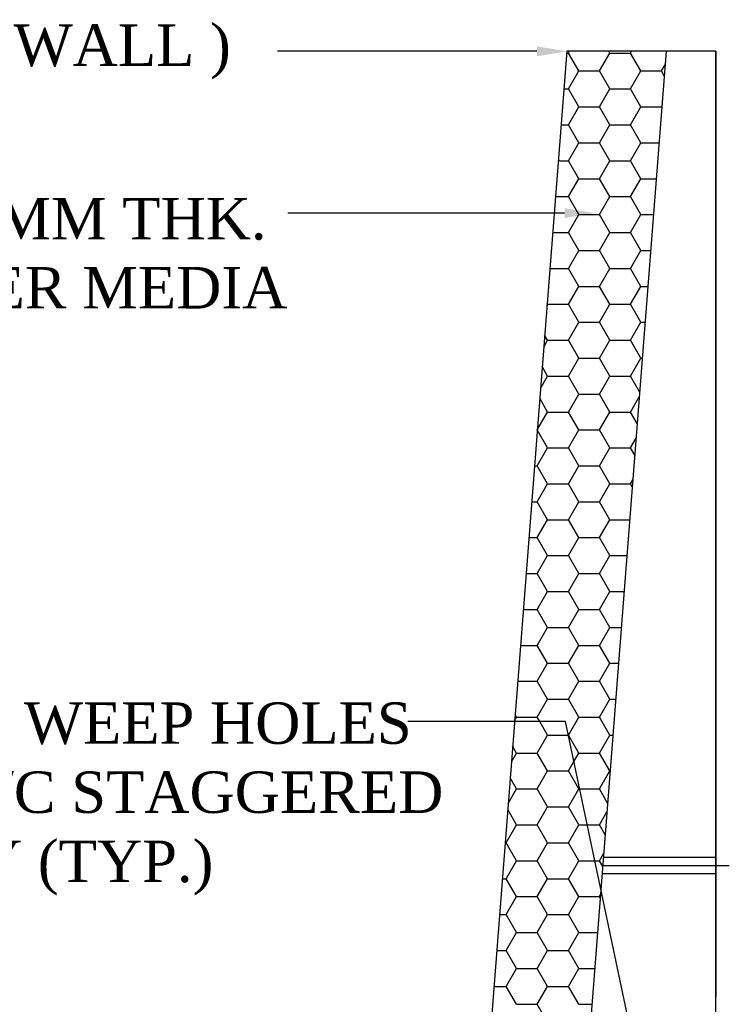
# Model space of a CAD drawing. Header units: millimetres. Extents: x 103078 to 9205504, y -104267 to 3479495.
# Tile 6 of 14: x 3828163 to 3835774, y 3347120 to 3357679. Entities that reach past the tile are written whole.
import ezdxf

# ---------------------------------------------------------------- set-up
doc = ezdxf.new("R2010")
doc.units = ezdxf.units.MM
doc.header["$LTSCALE"] = 500
doc.header["$MEASUREMENT"] = 0
doc.styles.get("Standard").update_dxf_attribs({"font": 'times.ttf'})

msp = doc.modelspace()

# ---------------------------------------------------------------- linework, layer by layer
at = {"color": 0, "linetype": 'Continuous', "lineweight": -2}
for p, q in [((3831566.9, 3357339.5), (3830926.8, 3357339.5)), ((3834030.1, 3357339.5), (3832947.5, 3343446.3)), ((3834030.1, 3357339.5), (3834011.3, 3357069.7)), ((3834028.7, 3357321), (3834047.3, 3357321)), ((3835096.9, 3357339.5), (3834030.1, 3357339.5)), ((3835096.9, 3357339.5), (3834030.1, 3343649.3)), ((3835096.9, 3357339.5), (3834030.1, 3357339.5)), ((3834047.3, 3357321), (3834058, 3357339.5)), ((3834158.4, 3357128.6), (3834047.3, 3357321)), ((3834380.7, 3357128.6), (3834491.8, 3357321)), ((3834491.8, 3357321), (3834481.2, 3357339.5)), ((3834491.8, 3357321), (3834714.1, 3357321)), ((3834714.1, 3357321), (3834724.7, 3357339.5)), ((3834825.2, 3357128.6), (3834714.1, 3357321)), ((3835630.3, 3357339.5), (3835096.9, 3357339.5)), ((3835630.3, 3357339.5), (3835096.9, 3357339.5)), ((3835630.3, 3343649.3), (3835630.3, 3357339.5)), ((3835630.3, 3343649.3), (3835630.3, 3357339.5)), ((3835630.3, 3357339.5), (3835630.3, 3347205.2)), ((3835047.4, 3357128.6), (3835085.6, 3357194.7)), ((3834047.3, 3356936.1), (3834158.4, 3357128.6)), ((3834158.4, 3357128.6), (3834380.7, 3357128.6)), ((3834491.8, 3356936.1), (3834380.7, 3357128.6)), ((3834714.1, 3356936.1), (3834825.2, 3357128.6)), ((3834825.2, 3357128.6), (3835047.4, 3357128.6)), ((3835076.5, 3357078.2), (3835047.4, 3357128.6)), ((3833998.7, 3356936.1), (3834047.3, 3356936.1)), ((3834158.4, 3356743.6), (3834047.3, 3356936.1)), ((3834380.7, 3356743.6), (3834491.8, 3356936.1)), ((3834491.8, 3356936.1), (3834714.1, 3356936.1)), ((3834825.2, 3356743.6), (3834714.1, 3356936.1)), ((3834047.3, 3356551.2), (3834158.4, 3356743.6)), ((3834158.4, 3356743.6), (3834380.7, 3356743.6)), ((3834491.8, 3356551.2), (3834380.7, 3356743.6)), ((3834714.1, 3356551.2), (3834825.2, 3356743.6)), ((3834825.2, 3356743.6), (3835047.4, 3356743.6)), ((3835047.4, 3356743.6), (3835050.9, 3356749.7)), ((3835050.1, 3356739), (3835047.4, 3356743.6)), ((3833968.7, 3356551.2), (3834047.3, 3356551.2)), ((3834158.4, 3356358.7), (3834047.3, 3356551.2)), ((3834380.7, 3356358.7), (3834491.8, 3356551.2)), ((3834491.8, 3356551.2), (3834714.1, 3356551.2)), ((3834825.2, 3356358.7), (3834714.1, 3356551.2)), ((3834047.3, 3356166.2), (3834158.4, 3356358.7)), ((3834158.4, 3356358.7), (3834380.7, 3356358.7)), ((3834491.8, 3356166.2), (3834380.7, 3356358.7)), ((3834714.1, 3356166.2), (3834825.2, 3356358.7)), ((3834825.2, 3356358.7), (3835020.4, 3356358.7)), ((3833938.7, 3356166.2), (3834047.3, 3356166.2)), ((3834158.4, 3355973.8), (3834047.3, 3356166.2)), ((3834380.7, 3355973.8), (3834491.8, 3356166.2)), ((3834491.8, 3356166.2), (3834714.1, 3356166.2)), ((3834825.2, 3355973.8), (3834714.1, 3356166.2)), ((3834047.3, 3355781.3), (3834158.4, 3355973.8)), ((3834158.4, 3355973.8), (3834380.7, 3355973.8)), ((3834491.8, 3355781.3), (3834380.7, 3355973.8)), ((3834714.1, 3355781.3), (3834825.2, 3355973.8)), ((3834825.2, 3355973.8), (3834990.5, 3355973.8)), ((3833908.7, 3355781.3), (3834047.3, 3355781.3)), ((3834158.4, 3355588.8), (3834047.3, 3355781.3)), ((3834380.7, 3355588.8), (3834491.8, 3355781.3)), ((3834491.8, 3355781.3), (3834714.1, 3355781.3)), ((3834825.2, 3355588.8), (3834714.1, 3355781.3)), ((3831678.3, 3355604.4), (3831038.2, 3355604.4)), ((3834047.3, 3355396.4), (3834158.4, 3355588.8)), ((3834158.4, 3355588.8), (3834380.7, 3355588.8)), ((3834491.8, 3355396.4), (3834380.7, 3355588.8)), ((3834714.1, 3355396.4), (3834825.2, 3355588.8)), ((3834825.2, 3355588.8), (3834960.5, 3355588.8)), ((3833878.7, 3355396.4), (3834047.3, 3355396.4)), ((3834158.4, 3355203.9), (3834047.3, 3355396.4)), ((3834380.7, 3355203.9), (3834491.8, 3355396.4)), ((3834491.8, 3355396.4), (3834714.1, 3355396.4)), ((3834825.2, 3355203.9), (3834714.1, 3355396.4)), ((3834047.3, 3355011.4), (3834158.4, 3355203.9)), ((3834158.4, 3355203.9), (3834380.7, 3355203.9)), ((3834491.8, 3355011.4), (3834380.7, 3355203.9)), ((3834714.1, 3355011.4), (3834825.2, 3355203.9)), ((3834825.2, 3355203.9), (3834930.5, 3355203.9)), ((3833848.7, 3355011.4), (3834047.3, 3355011.4)), ((3834158.4, 3354819), (3834047.3, 3355011.4)), ((3834380.7, 3354819), (3834491.8, 3355011.4)), ((3834491.8, 3355011.4), (3834714.1, 3355011.4)), ((3834825.2, 3354819), (3834714.1, 3355011.4)), ((3834047.3, 3354626.5), (3834158.4, 3354819)), ((3834158.4, 3354819), (3834380.7, 3354819)), ((3834491.8, 3354626.5), (3834380.7, 3354819)), ((3834714.1, 3354626.5), (3834825.2, 3354819)), ((3834825.2, 3354819), (3834900.5, 3354819)), ((3833817.7, 3354613.7), (3833825.1, 3354626.5)), ((3833825.1, 3354626.5), (3833819.5, 3354636.2)), ((3833825.1, 3354626.5), (3834047.3, 3354626.5)), ((3834158.4, 3354434), (3834047.3, 3354626.5)), ((3834380.7, 3354434), (3834491.8, 3354626.5)), ((3834491.8, 3354626.5), (3834714.1, 3354626.5)), ((3834825.2, 3354434), (3834714.1, 3354626.5)), ((3834047.3, 3354241.6), (3834158.4, 3354434)), ((3834158.4, 3354434), (3834380.7, 3354434)), ((3834491.8, 3354241.6), (3834380.7, 3354434)), ((3834714.1, 3354241.6), (3834825.2, 3354434)), ((3834825.2, 3354434), (3834870.5, 3354434)), ((3833825.1, 3354241.6), (3833793, 3354297.1)), ((3833783, 3354168.7), (3833825.1, 3354241.6)), ((3833825.1, 3354241.6), (3834047.3, 3354241.6)), ((3834158.4, 3354049.1), (3834047.3, 3354241.6)), ((3834380.7, 3354049.1), (3834491.8, 3354241.6)), ((3834491.8, 3354241.6), (3834714.1, 3354241.6)), ((3834825.2, 3354049.1), (3834714.1, 3354241.6)), ((3834047.3, 3353856.6), (3834158.4, 3354049.1)), ((3834158.4, 3354049.1), (3834380.7, 3354049.1)), ((3834491.8, 3353856.6), (3834380.7, 3354049.1)), ((3834714.1, 3353856.6), (3834825.2, 3354049.1)), ((3834825.2, 3354049.1), (3834840.5, 3354049.1)), ((3833825.1, 3353856.6), (3833766.6, 3353957.9)), ((3833748.4, 3353723.7), (3833825.1, 3353856.6)), ((3833825.1, 3353856.6), (3834047.3, 3353856.6)), ((3834158.4, 3353664.2), (3834047.3, 3353856.6)), ((3834380.7, 3353664.2), (3834491.8, 3353856.6)), ((3834491.8, 3353856.6), (3834714.1, 3353856.6)), ((3834812.2, 3353686.6), (3834714.1, 3353856.6)), ((3834047.3, 3353471.7), (3834158.4, 3353664.2)), ((3834158.4, 3353664.2), (3834380.7, 3353664.2)), ((3834491.8, 3353471.7), (3834380.7, 3353664.2)), ((3833825.1, 3353471.7), (3833740.2, 3353618.7)), ((3834714.1, 3353471.7), (3834808.2, 3353634.7)), ((3833714, 3353279.2), (3833825.1, 3353471.7)), ((3833825.1, 3353471.7), (3834047.3, 3353471.7)), ((3834158.4, 3353279.2), (3834047.3, 3353471.7)), ((3834380.7, 3353279.2), (3834491.8, 3353471.7)), ((3834491.8, 3353471.7), (3834714.1, 3353471.7)), ((3834785.8, 3353347.4), (3834714.1, 3353471.7)), ((3833713.7, 3353279.2), (3833714, 3353279.2)), ((3833825.1, 3353086.8), (3833714, 3353279.2)), ((3834047.3, 3353086.8), (3834158.4, 3353279.2)), ((3834158.4, 3353279.2), (3834380.7, 3353279.2)), ((3834491.8, 3353086.8), (3834380.7, 3353279.2)), ((3834714.1, 3353086.8), (3834773.5, 3353189.7)), ((3833714, 3352894.3), (3833825.1, 3353086.8)), ((3833825.1, 3353086.8), (3834047.3, 3353086.8)), ((3834158.4, 3352894.3), (3834047.3, 3353086.8)), ((3834380.7, 3352894.3), (3834491.8, 3353086.8)), ((3834491.8, 3353086.8), (3834714.1, 3353086.8)), ((3834759.4, 3353008.3), (3834714.1, 3353086.8)), ((3833683.7, 3352894.3), (3833714, 3352894.3)), ((3833825.1, 3352701.8), (3833714, 3352894.3)), ((3834047.3, 3352701.8), (3834158.4, 3352894.3)), ((3834158.4, 3352894.3), (3834380.7, 3352894.3)), ((3834491.8, 3352701.8), (3834380.7, 3352894.3)), ((3833714, 3352509.3), (3833825.1, 3352701.8)), ((3833825.1, 3352701.8), (3834047.3, 3352701.8)), ((3834158.4, 3352509.3), (3834047.3, 3352701.8)), ((3834380.7, 3352509.3), (3834491.8, 3352701.8)), ((3834491.8, 3352701.8), (3834714.1, 3352701.8)), ((3834714.1, 3352701.8), (3834738.8, 3352744.8)), ((3834732.9, 3352669.1), (3834714.1, 3352701.8)), ((3833653.7, 3352509.3), (3833714, 3352509.3)), ((3833825.1, 3352316.9), (3833714, 3352509.3)), ((3834047.3, 3352316.9), (3834158.4, 3352509.3)), ((3834158.4, 3352509.3), (3834380.7, 3352509.3)), ((3834491.8, 3352316.9), (3834380.7, 3352509.3)), ((3833714, 3352124.4), (3833825.1, 3352316.9)), ((3833825.1, 3352316.9), (3834047.3, 3352316.9)), ((3834158.4, 3352124.4), (3834047.3, 3352316.9)), ((3834380.7, 3352124.4), (3834491.8, 3352316.9)), ((3834491.8, 3352316.9), (3834705.5, 3352316.9)), ((3833623.7, 3352124.4), (3833714, 3352124.4)), ((3833825.1, 3351931.9), (3833714, 3352124.4)), ((3834047.3, 3351931.9), (3834158.4, 3352124.4)), ((3834158.4, 3352124.4), (3834380.7, 3352124.4)), ((3834491.8, 3351931.9), (3834380.7, 3352124.4)), ((3833714, 3351739.5), (3833825.1, 3351931.9)), ((3833825.1, 3351931.9), (3834047.3, 3351931.9)), ((3834158.4, 3351739.5), (3834047.3, 3351931.9)), ((3834380.7, 3351739.5), (3834491.8, 3351931.9)), ((3834491.8, 3351931.9), (3834675.5, 3351931.9)), ((3833593.7, 3351739.5), (3833714, 3351739.5)), ((3833825.1, 3351547), (3833714, 3351739.5)), ((3834047.3, 3351547), (3834158.4, 3351739.5)), ((3834158.4, 3351739.5), (3834380.7, 3351739.5)), ((3834491.8, 3351547), (3834380.7, 3351739.5)), ((3833714, 3351354.5), (3833825.1, 3351547)), ((3833825.1, 3351547), (3834047.3, 3351547)), ((3834158.4, 3351354.5), (3834047.3, 3351547)), ((3834380.7, 3351354.5), (3834491.8, 3351547)), ((3834491.8, 3351547), (3834645.5, 3351547)), ((3833563.7, 3351354.5), (3833714, 3351354.5)), ((3833825.1, 3351162.1), (3833714, 3351354.5)), ((3834047.3, 3351162.1), (3834158.4, 3351354.5)), ((3834158.4, 3351354.5), (3834380.7, 3351354.5)), ((3834491.8, 3351162.1), (3834380.7, 3351354.5)), ((3833714, 3350969.6), (3833825.1, 3351162.1)), ((3833825.1, 3351162.1), (3834047.3, 3351162.1)), ((3834158.4, 3350969.6), (3834047.3, 3351162.1)), ((3834380.7, 3350969.6), (3834491.8, 3351162.1)), ((3834491.8, 3351162.1), (3834615.5, 3351162.1)), ((3833533.8, 3350969.6), (3833714, 3350969.6)), ((3833825.1, 3350777.1), (3833714, 3350969.6)), ((3834047.3, 3350777.1), (3834158.4, 3350969.6)), ((3834158.4, 3350969.6), (3834380.7, 3350969.6)), ((3834491.8, 3350777.1), (3834380.7, 3350969.6)), ((3833714, 3350584.7), (3833825.1, 3350777.1)), ((3833825.1, 3350777.1), (3834047.3, 3350777.1)), ((3834158.4, 3350584.7), (3834047.3, 3350777.1)), ((3834380.7, 3350584.7), (3834491.8, 3350777.1)), ((3834491.8, 3350777.1), (3834585.5, 3350777.1)), ((3833503.8, 3350584.7), (3833714, 3350584.7)), ((3833825.1, 3350392.2), (3833714, 3350584.7)), ((3834047.3, 3350392.2), (3834158.4, 3350584.7)), ((3834158.4, 3350584.7), (3834380.7, 3350584.7)), ((3834491.8, 3350392.2), (3834380.7, 3350584.7)), ((3833714, 3350199.7), (3833825.1, 3350392.2)), ((3833825.1, 3350392.2), (3834047.3, 3350392.2)), ((3834158.4, 3350199.7), (3834047.3, 3350392.2)), ((3834380.7, 3350199.7), (3834491.8, 3350392.2)), ((3834491.8, 3350392.2), (3834555.5, 3350392.2)), ((3833471, 3350163.8), (3833491.7, 3350199.7)), ((3833491.7, 3350199.7), (3833475.9, 3350227.1)), ((3833491.7, 3350199.7), (3833714, 3350199.7)), ((3833742, 3350151.2), (3833714, 3350199.7)), ((3834047.3, 3350007.3), (3834158.4, 3350199.7)), ((3834158.4, 3350199.7), (3834380.7, 3350199.7)), ((3834491.8, 3350007.3), (3834380.7, 3350199.7)), ((3834016.1, 3350151.2), (3832324.9, 3350151.2)), ((3833825.1, 3350007.3), (3833742, 3350151.2)), ((3833714, 3349814.8), (3833825.1, 3350007.3)), ((3833825.1, 3350007.3), (3834046.4, 3350007.3)), ((3834046.4, 3350007.3), (3834047.3, 3350007.3)), ((3834158.4, 3349814.8), (3834047.3, 3350007.3)), ((3834380.7, 3349814.8), (3834491.8, 3350007.3)), ((3834491.8, 3350007.3), (3834525.5, 3350007.3)), ((3833491.7, 3349814.8), (3833449.5, 3349888)), ((3833436.3, 3349718.8), (3833491.7, 3349814.8)), ((3833491.7, 3349814.8), (3833714, 3349814.8)), ((3833825.1, 3349622.3), (3833714, 3349814.8)), ((3834106.1, 3349724.1), (3834158.4, 3349814.8)), ((3834158.4, 3349814.8), (3834380.7, 3349814.8)), ((3834491.8, 3349622.3), (3834380.7, 3349814.8)), ((3834047.3, 3349622.3), (3834106.1, 3349724.1)), ((3833491.7, 3349429.9), (3833423, 3349548.8)), ((3833714, 3349429.9), (3833825.1, 3349622.3)), ((3833825.1, 3349622.3), (3834047.3, 3349622.3)), ((3834158.4, 3349429.9), (3834047.3, 3349622.3)), ((3834380.7, 3349429.9), (3834491.8, 3349622.3)), ((3834491.8, 3349622.3), (3834495.5, 3349622.3)), ((3833401.6, 3349273.8), (3833491.7, 3349429.9)), ((3833491.7, 3349429.9), (3833714, 3349429.9)), ((3833825.1, 3349237.4), (3833714, 3349429.9)), ((3834047.3, 3349237.4), (3834158.4, 3349429.9)), ((3834158.4, 3349429.9), (3834168.1, 3349429.9)), ((3834168.1, 3349429.9), (3834380.7, 3349429.9)), ((3834468.7, 3349277.5), (3834380.7, 3349429.9)), ((3833714, 3349044.9), (3833825.1, 3349237.4)), ((3833825.1, 3349237.4), (3834047.3, 3349237.4)), ((3834158.4, 3349044.9), (3834047.3, 3349237.4)), ((3833491.7, 3349044.9), (3833396.6, 3349209.7)), ((3834380.7, 3349044.9), (3834461.4, 3349184.8)), ((3833380.6, 3348852.5), (3833491.7, 3349044.9)), ((3833491.7, 3349044.9), (3833714, 3349044.9)), ((3833825.1, 3348852.5), (3833714, 3349044.9)), ((3834047.3, 3348852.5), (3834158.4, 3349044.9)), ((3834158.4, 3349044.9), (3834249.2, 3349044.9)), ((3834249.2, 3349044.9), (3834380.7, 3349044.9)), ((3834442.2, 3348938.3), (3834380.7, 3349044.9)), ((3833368.8, 3348852.5), (3833380.6, 3348852.5)), ((3833491.7, 3348660), (3833380.6, 3348852.5)), ((3833714, 3348660), (3833825.1, 3348852.5)), ((3833825.1, 3348852.5), (3834047.3, 3348852.5)), ((3834158.4, 3348660), (3834047.3, 3348852.5)), ((3834380.7, 3348660), (3834426.8, 3348739.8)), ((3835630.3, 3348695.7), (3834423.3, 3348695.7)), ((3833380.6, 3348467.5), (3833491.7, 3348660)), ((3833491.7, 3348660), (3833714, 3348660)), ((3833825.1, 3348467.5), (3833714, 3348660)), ((3834047.3, 3348467.5), (3834158.4, 3348660)), ((3834158.4, 3348660), (3834330.4, 3348660)), ((3834330.4, 3348660), (3834380.7, 3348660)), ((3834415.8, 3348599.2), (3834380.7, 3348660)), ((3835773.8, 3348606.8), (3834416.4, 3348606.8)), ((3835630.3, 3348517.9), (3834409.5, 3348517.9)), ((3833338.8, 3348467.5), (3833380.6, 3348467.5)), ((3833491.7, 3348275.1), (3833380.6, 3348467.5)), ((3833714, 3348275.1), (3833825.1, 3348467.5)), ((3833825.1, 3348467.5), (3834047.3, 3348467.5)), ((3834158.4, 3348275.1), (3834047.3, 3348467.5)), ((3833380.6, 3348082.6), (3833491.7, 3348275.1)), ((3833491.7, 3348275.1), (3833714, 3348275.1)), ((3833825.1, 3348082.6), (3833714, 3348275.1)), ((3834047.3, 3348082.6), (3834158.4, 3348275.1)), ((3834158.4, 3348275.1), (3834380.7, 3348275.1)), ((3834380.7, 3348275.1), (3834392.1, 3348294.8)), ((3834389.4, 3348260), (3834380.7, 3348275.1)), ((3833308.8, 3348082.6), (3833380.6, 3348082.6)), ((3833491.7, 3347890.1), (3833380.6, 3348082.6)), ((3833714, 3347890.1), (3833825.1, 3348082.6)), ((3833825.1, 3348082.6), (3834047.3, 3348082.6)), ((3834158.4, 3347890.1), (3834047.3, 3348082.6)), ((3833380.6, 3347697.7), (3833491.7, 3347890.1)), ((3833491.7, 3347890.1), (3833714, 3347890.1)), ((3833825.1, 3347697.7), (3833714, 3347890.1)), ((3834047.3, 3347697.7), (3834158.4, 3347890.1)), ((3834158.4, 3347890.1), (3834360.6, 3347890.1)), ((3833278.8, 3347697.7), (3833380.6, 3347697.7)), ((3833491.7, 3347505.2), (3833380.6, 3347697.7)), ((3833714, 3347505.2), (3833825.1, 3347697.7)), ((3833825.1, 3347697.7), (3834047.3, 3347697.7)), ((3834158.4, 3347505.2), (3834047.3, 3347697.7)), ((3833380.6, 3347312.7), (3833491.7, 3347505.2)), ((3833491.7, 3347505.2), (3833714, 3347505.2)), ((3833825.1, 3347312.7), (3833714, 3347505.2)), ((3834047.3, 3347312.7), (3834158.4, 3347505.2)), ((3834158.4, 3347505.2), (3834330.6, 3347505.2)), ((3833248.8, 3347312.7), (3833380.6, 3347312.7)), ((3833491.7, 3347120.3), (3833380.6, 3347312.7)), ((3833714, 3347120.3), (3833825.1, 3347312.7)), ((3833825.1, 3347312.7), (3834047.3, 3347312.7)), ((3834158.4, 3347120.3), (3834047.3, 3347312.7)), ((3833491.7, 3347120.3), (3833714, 3347120.3)), ((3833825.1, 3346927.8), (3833714, 3347120.3)), ((3834158.4, 3347120.3), (3834300.6, 3347120.3))]:
    msp.add_line(p, q, dxfattribs=at)
for points in [[(3833710.1, 3357339.5), (3831566.9, 3357339.5)], [(3834006.9, 3355604.4), (3831678.3, 3355604.4)], [(3834852, 3346184.9), (3834016.1, 3350151.2)]]:
    msp.add_lwpolyline(points, dxfattribs=at)
for points in [[(3833710.1, 3357392.8), (3834030.1, 3357339.5), (3833710.1, 3357286.1)], [(3834006.9, 3355657.7), (3834326.9, 3355604.4), (3834006.9, 3355551.1)]]:
    msp.add_solid(points, dxfattribs=at)

# ---------------------------------------------------------------- texts
at = {"color": 0, "linetype": 'Continuous', "lineweight": -2, "insert": (3825244.1, 3357627.1), "char_height": 444.485, "attachment_point": 1}
msp.add_mtext('( TOP OF WALL )', dxfattribs=at)
at = {"color": 0, "linetype": 'Continuous', "lineweight": -2, "char_height": 444.485, "attachment_point": 1}
for s, insert, width in [('  600 MM THK. FILTER MEDIA', (3826390.9, 3355767.3), 5663.443), ('  100 MM DIA WEEP HOLES\\P@1000 MM C/C STAGGERED\\PVERTICALLY (TYP.)', (3823975.6, 3350358.3), 8826.078)]:
    msp.add_mtext(s, dxfattribs=dict(at, insert=insert, width=width))

doc.saveas('drawing.dxf')
